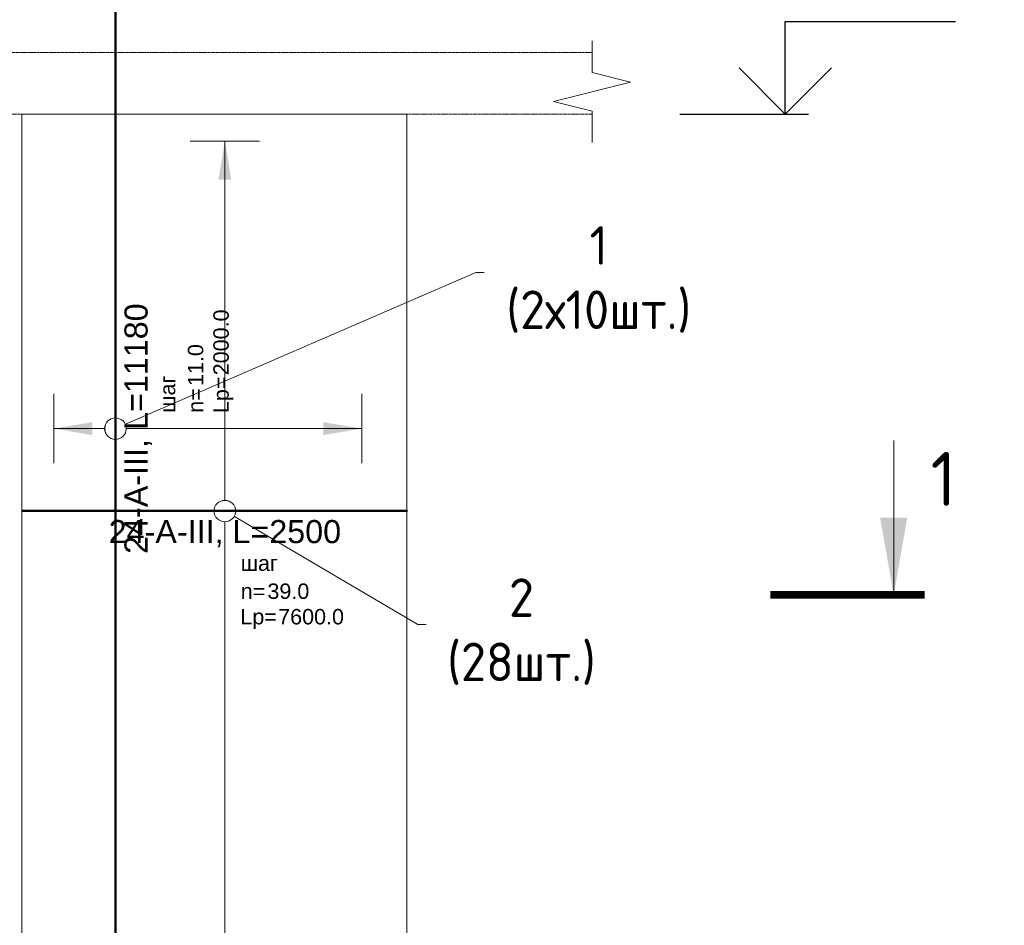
# Model space of a CAD drawing. Header units: millimetres. Extents: x 263826 to 1585445, y -423071 to 70137.
# Tile 232 of 256: x 549948 to 556339, y -134328 to -128454. Entities that reach past the tile are written whole.
import ezdxf
from ezdxf import colors
from ezdxf.entities.mleader import LeaderData, LeaderLine
from ezdxf.enums import TextEntityAlignment as Align
from ezdxf.math import Vec2, Vec3

# ---------------------------------------------------------------- set-up
doc = ezdxf.new("R2010")
doc.units = ezdxf.units.MM
doc.set_wipeout_variables(frame=1)
doc.linetypes.add('01 Штриховая _4 мм_', pattern=[6, 3.5, -2.5])
for name, color, linetype, lineweight in [('AF_Perekritie', 90, 'Continuous', 18), ('AF_Stena', 90, 'Continuous', 18), ('АрмСтер', 2, 'Continuous', 50), ('Выноски', 20, 'Continuous', 20), ('подоснова', 151, 'Continuous', 5), ('РАЗМЕРЫ', 1, 'Continuous', 9)]:
    doc.layers.add(name, color=color, linetype=linetype, lineweight=lineweight)
doc.layers.add('АрмСтер_атрибуты', color=2, linetype='Continuous', lineweight=0, plot=False)
doc.styles.add('GOST-2.304_Type-B', font='GOST_Common.ttf')
doc.styles.get("Standard").update_dxf_attribs({"font": 'arial.ttf'})
doc.styles.add('Аннотативный', font='arial.ttf')
doc.styles.add('ГОСТ', font='GOST_Common.ttf')
doc.dimstyles.new('мой 25', dxfattribs={"dimscale": 100, "dimtxt": 2.5, "dimasz": 2.5, "dimexe": 1.25, "dimexo": 0.625, "dimtad": 1, "dimdec": 0, "dimlfac": 0.5, "dimtxsty": 'GOST-2.304_Type-B', "dimblk": 'ARCHTICK', "dimcen": 2.5, "dimdle": 1.25, "dimaunit": 1, "dimadec": 1, "dimazin": 2, "dimtfac": 1, "dimtdec": 0, "dimtmove": 1, "dimatfit": 3, "dimfxl": 6, "dimfxlon": 1, "dimtfill": 1, "dimlwd": -1, "dimlwe": -1, "dimarcsym": 0})

# ---------------------------------------------------------------- blocks, each defined once
blk = doc.blocks.new('_None')
blk = doc.blocks.new('_ArchTick')
at = {"color": 0, "linetype": 'ByBlock', "const_width": 0.15}
blk.add_lwpolyline([(-0.5, -0.5), (0.5, 0.5)], dxfattribs=at)
blk = doc.blocks.new('*D280')
at = {"layer": 'DEFPOINTS', "color": 0, "transparency": 16777216}
for p in [(549453.9, -126006.3), (550569.2, -126006.3), (549922.6, -128666.3)]:
    blk.add_point(p, dxfattribs=at)
at = {"layer": 'РАЗМЕРЫ', "color": 0, "linetype": 'Continuous', "transparency": 16777216}
for p, q in [((549453.9, -128791.3), (549453.9, -125881.3)), ((550053.9, -126006.3), (549328.9, -126006.3)), ((549860.1, -128666.3), (549328.9, -128666.3))]:
    blk.add_line(p, q, dxfattribs=at)
at = {"layer": 'РАЗМЕРЫ', "color": 0, "transparency": 16777216, "xscale": 250, "yscale": 250, "zscale": 250}
for p, rotation in [((549453.9, -126006.3), 90), ((549453.9, -128666.3), 270)]:
    blk.add_blockref('_ArchTick', p, dxfattribs=dict(at, rotation=rotation))
at = {"layer": 'РАЗМЕРЫ', "color": 0, "lineweight": 0, "transparency": 16777216, "insert": (549266.4, -127336.3), "char_height": 250, "attachment_point": 5, "rotation": 90, "style": 'GOST-2.304_Type-B', "bg_fill": 3, "box_fill_scale": 1.1, "bg_fill_color": 256, "bg_fill_true_color": 13158600, "bg_fill_transparency": 0}
blk.add_mtext('1330', dxfattribs=at)
blk = doc.blocks.new('*U268')
at = {"layer": 'РАЗМЕРЫ'}
blk.add_line((112.5, 1200), (-112.5, 1200), dxfattribs=at)
at = {"layer": 'РАЗМЕРЫ', "ltscale": 15}
blk.add_line((0, -2600), (0, 1200), dxfattribs=at)
at = {"layer": 'РАЗМЕРЫ'}
blk.add_solid([(0, 1200), (20.9, 1074.8), (-20.9, 1074.8)], dxfattribs=at)
at = {"layer": 'АрмСтер_атрибуты', "color": 215, "ltscale": 15, "style": 'Аннотативный'}
for s, p in [('шаг', (51.4, -194.2)), ('n=', (51.4, -285.1)), ('Lр=', (50.2, -367.8))]:
    blk.add_text(s, height=50, dxfattribs=at).set_placement(p)
at = {"layer": 'АрмСтер_атрибуты', "style": 'Аннотативный', "flags": 8}
blk.add_attdef('ПОЗ', (110, 29.6), '', height=75, dxfattribs=at)
at = {"layer": 'АрмСтер_атрибуты', "flags": 9}
for tag, p in [('МАССА', (-1033.5, -10.5)), ('ОБОЗНАЧЕНИЕ', (-1033.5, -124.4))]:
    blk.add_attdef(tag, p, '', height=75, dxfattribs=at)
at = {"layer": 'АрмСтер_атрибуты', "color": 215, "style": 'Аннотативный'}
for tag, p, flags in [('ШАГ', (190.9, -194.2), 10), ('КОЛ', (138, -285.1), 8), ('ШИРИНА', (172.9, -367.8), 8)]:
    blk.add_attdef(tag, p, '', height=50, dxfattribs=dict(at, flags=flags))
at = {"linetype": 'Continuous', "lineweight": 0}
blk.add_wipeout([(35, 0), (28.3, 20.6), (10.8, 33.3), (-10.8, 33.3), (-28.3, 20.6), (-35, 0), (-28.3, -20.6), (-10.8, -33.3), (10.8, -33.3), (28.3, -20.6)], dxfattribs=at)
at = {"color": 0, "linetype": 'ByBlock', "lineweight": -2, "ltscale": 100}
blk.add_line((-657.5, 0), (592.5, 0), dxfattribs=at)
at = {"layer": 'РАЗМЕРЫ'}
blk.add_circle((0, 0), 35, dxfattribs=at)
at = {"layer": 'АрмСтер_атрибуты', "style": 'Аннотативный', "flags": 8}
blk.add_attdef('НАИМЕНОВАНИЕ', text='', height=75, dxfattribs=at).set_placement((0, -29.3), align=Align.TOP_CENTER)
blk = doc.blocks.new('*U297')
at = {"layer": 'РАЗМЕРЫ'}
for p, q in [((112.5, 200), (-112.5, 200)), ((112.5, -800), (-112.5, -800))]:
    blk.add_line(p, q, dxfattribs=at)
at = {"layer": 'РАЗМЕРЫ', "ltscale": 15}
blk.add_line((0, -800), (0, 200), dxfattribs=at)
at = {"layer": 'РАЗМЕРЫ'}
for points in [[(0, 200), (20.9, 74.8), (-20.9, 74.8)], [(0, -800), (20.9, -674.8), (-20.9, -674.8)]]:
    blk.add_solid(points, dxfattribs=at)
at = {"layer": 'АрмСтер_атрибуты', "color": 215, "ltscale": 15, "style": 'Аннотативный'}
for s, p in [('шаг', (51.4, -194.2)), ('n=', (51.4, -285.1)), ('Lр=', (50.2, -367.8))]:
    blk.add_text(s, height=50, dxfattribs=at).set_placement(p)
at = {"layer": 'АрмСтер_атрибуты', "style": 'Аннотативный', "flags": 8}
blk.add_attdef('ПОЗ', (110, 29.6), '', height=75, dxfattribs=at)
at = {"layer": 'АрмСтер_атрибуты', "flags": 9}
for tag, p in [('МАССА', (-2096, -10.5)), ('ОБОЗНАЧЕНИЕ', (-2096, -124.4))]:
    blk.add_attdef(tag, p, '', height=75, dxfattribs=at)
at = {"layer": 'АрмСтер_атрибуты', "color": 215, "style": 'Аннотативный'}
for tag, p, flags in [('ШАГ', (190.9, -194.2), 10), ('КОЛ', (138, -285.1), 8), ('ШИРИНА', (172.9, -367.8), 8)]:
    blk.add_attdef(tag, p, '', height=50, dxfattribs=dict(at, flags=flags))
at = {"linetype": 'Continuous', "lineweight": 0}
blk.add_wipeout([(35, 0), (28.3, 20.6), (10.8, 33.3), (-10.8, 33.3), (-28.3, 20.6), (-35, 0), (-28.3, -20.6), (-10.8, -33.3), (10.8, -33.3), (28.3, -20.6)], dxfattribs=at)
at = {"color": 0, "linetype": 'ByBlock', "lineweight": -2, "ltscale": 100}
blk.add_line((-3040, 0), (2550, 0), dxfattribs=at)
at = {"layer": 'РАЗМЕРЫ'}
blk.add_circle((0, 0), 35, dxfattribs=at)
at = {"layer": 'АрмСтер_атрибуты', "style": 'Аннотативный', "flags": 8}
blk.add_attdef('НАИМЕНОВАНИЕ', text='', height=75, dxfattribs=at).set_placement((0, -29.3), align=Align.TOP_CENTER)

msp = doc.modelspace()

# ---------------------------------------------------------------- hatches: boundary and pattern name
at = {"layer": 'Выноски'}
msp.add_hatch(color=256, dxfattribs=at).paths.add_polyline_path([(555621.06279, -132184.28308), (555709.22629, -131684.28305), (555532.8993, -131684.28305)], flags=0)

# ---------------------------------------------------------------- linework, layer by layer
at = {"elevation": 3100}
for points in [[(554917.20668, -128466.29799), (556022.48143, -128466.29799)], [(554917.20668, -129066.29799), (554917.20668, -128466.29799)], [(555217.20668, -128766.29799), (554917.20668, -129066.29799), (554617.20668, -128766.29799)], [(554232.63993, -129066.29799), (555067.20668, -129066.29799)]]:
    msp.add_lwpolyline(points, dxfattribs=at)
at = {"layer": 'AF_Perekritie', "linetype": '01 Штриховая _4 мм_', "lineweight": 9}
for p, q in [((553581.53844, -128666.29799, 3100), (553662.8948, -128666.29799, 3100)), ((553581.53844, -128666.29799, 3100), (553662.8948, -128666.29799, 3100)), ((548390.61025, -129066.29799, 3100), (553581.43922, -129066.29799, 3100)), ((553662.8948, -129066.29799, 3100), (553581.53844, -129066.29799, 3100)), ((553662.8948, -129066.29799, 3100), (553581.53844, -129066.29799, 3100))]:
    msp.add_line(p, q, dxfattribs=at)
at = {"layer": 'AF_Stena', "lineweight": 0}
msp.add_line((552461.38933, -129066.29799, 3100), (549961.38933, -129066.29799, 3100), dxfattribs=at)
at = {"layer": 'AF_Stena', "lineweight": 20}
for p, q in [((549961.38933, -129066.29799, 3100), (549961.38933, -137186.29799, 3100)), ((552461.38933, -137186.29799, 3100), (552461.38933, -129066.29799, 3100))]:
    msp.add_line(p, q, dxfattribs=at)
at = {"layer": 'AF_Stena', "lineweight": 20, "elevation": 3100}
for points in [[(553662.8948, -128741.29799), (553662.8948, -128591.29799)], [(553662.8948, -128741.29799), (553662.8948, -128591.29799)], [(553662.8948, -128741.29799), (553662.8948, -128796.29819)], [(553662.8948, -128741.29799), (553662.8948, -128796.29819)], [(553662.8948, -128796.29819), (553912.8948, -128858.79819)], [(553662.8948, -128796.29819), (553912.8948, -128858.79819)], [(553912.8948, -128858.79819), (553412.8948, -128983.79819)], [(553912.8948, -128858.79819), (553412.8948, -128983.79819)], [(553412.8948, -128983.79819), (553662.8948, -129046.29819)], [(553412.8948, -128983.79819), (553662.8948, -129046.29819)], [(553662.8948, -129046.29819), (553662.8948, -129101.29839)], [(553662.8948, -129046.29819), (553662.8948, -129101.29839)], [(553662.8948, -129101.29839), (553662.8948, -129251.29839)], [(553662.8948, -129101.29839), (553662.8948, -129251.29839)]]:
    msp.add_lwpolyline(points, dxfattribs=at)
at = {"layer": 'Выноски'}
msp.add_line((555621.06279, -132184.28308, 3100), (555621.06279, -131184.28303, 3100), dxfattribs=at)
at = {"layer": 'Выноски', "elevation": 3100}
msp.add_lwpolyline([(554821.06275, -132184.28308, 50, 50, 0), (555821.0628, -132184.28308, 50, 50, 0)], format="xyseb", dxfattribs=at)

# ---------------------------------------------------------------- texts
at = {"ltscale": 100, "insert": (521545.52901, -130547.39802, 3100), "char_height": 250, "width": 17398.1240905, "attachment_point": 1, "style": 'GOST-2.304_Type-B'}
msp.add_mtext('\\pi-750,l750,t750,5000;1.^IОбщие примечания см. лист 1\\P2.^IШпильки поз.3 устанавливать с шагом 400 по вертикали и с шагом  400 по горизонтали .\\P3.^IАрмирование пилонов  выполнять отдельными стержнями. Арматуру вязать вязальной проволокой в каждом пересечении.\\P{\\C7;4.^IДиаметр оправки стержня при d<20мм - 5d, при d≥20мм - 8d}', dxfattribs=at)
at = {"layer": 'Выноски', "style": 'GOST-2.304_Type-B'}
msp.add_text('1', height=350.00002, dxfattribs=at).set_placement((555860.42987, -131607.41599, 3100))

# ---------------------------------------------------------------- dimensions: what is measured, and where the dimension line sits
at = {"layer": 'РАЗМЕРЫ', "color": 146, "lineweight": 0, "true_color": 0x006272}
dim = msp.add_linear_dim(base=(549453.94556, -126006.29799, 3100), p1=(549922.61977, -128666.29799, 3100), p2=(550569.22814, -126006.29799, 3100), angle=90, dimstyle='мой 25', dxfattribs=at)
dim.commit()
dim.dimension.update_dxf_attribs({"geometry": '*D280', "text_midpoint": (549266.44556, -127336.29799, 3100)})

# ---------------------------------------------------------------- leaders
at = {"layer": 'подоснова'}
ml = msp.add_multileader_mtext('Standard', dxfattribs=at)
ml.set_content('1 (2х10шт.)', color=256, style='GOST-2.304_Type-B')
ml.set_leader_properties(color=256, linetype='ByLayer', lineweight=15)
ml.set_arrow_properties(name='NONE')
ml.build(insert=Vec2(0, 0))
ml.multileader.update_dxf_attribs({"text_left_attachment_type": 6, "text_right_attachment_type": 6, "dogleg_length": 10, "arrow_head_size": 18})
ctx = ml.context
ctx.base_point, ctx.char_height, ctx.arrow_head_size, ctx.landing_gap_size, ctx.plane_origin = Vec3(552918.93786, -130093.15418, 3100), 250, 18, 20, Vec3(550165.33495, -128790.62341, 3100)
ctx.left_attachment, ctx.right_attachment, ctx.text_align_type = 6, 6, 1
notes = []
notes.append((ctx, [(0, (1, 1, 0), (552908.93786, -130093.15418, 3100), (1, 0), 10, [(0, [(550569.22814, -131106.29799, 3100)], 0, [])])]))
ctx.mtext.insert, ctx.mtext.width, ctx.mtext.alignment, ctx.mtext.flow_direction = Vec3(553706.74089, -129793.15418, 3100), 22.8977991, 2, 5
ml = msp.add_multileader_mtext('Standard', dxfattribs=at)
ml.set_content('2 (28шт.)', color=256, style='GOST-2.304_Type-B')
ml.set_leader_properties(color=256, linetype='ByLayer', lineweight=15)
ml.set_arrow_properties(name='NONE')
ml.build(insert=Vec2(0, 0))
ml.multileader.update_dxf_attribs({"text_left_attachment_type": 6, "text_right_attachment_type": 6, "dogleg_length": 10, "arrow_head_size": 18})
ctx = ml.context
ctx.base_point, ctx.char_height, ctx.arrow_head_size, ctx.landing_gap_size, ctx.plane_origin = Vec3(552542.06955, -132377.68714, 3100), 250, 18, 20, Vec3(550439.22173, -131831.64134, 3100)
ctx.left_attachment, ctx.right_attachment, ctx.text_align_type = 6, 6, 1
notes.append((ctx, [(0, (1, 1, 0), (552532.06955, -132377.68714, 3100), (1, 0), 10, [(0, [(551279.8067, -131640.67885, 3100)], 0, [])])]))
ctx.mtext.insert, ctx.mtext.width, ctx.mtext.alignment, ctx.mtext.flow_direction = Vec3(553204.87258, -132077.68714, 3100), 22.8977991, 2, 5
for ctx, leaders in notes:
    for number, flags, end, landing, length, lines in leaders:
        leader = LeaderData()
        leader.index, (leader.has_last_leader_line, leader.has_dogleg_vector, leader.attachment_direction) = number, flags
        leader.last_leader_point, leader.dogleg_vector, leader.dogleg_length = Vec3(end), Vec3(landing), length
        for number, points, colour, breaks in lines:
            line = LeaderLine()
            line.index, line.vertices, line.color, line.breaks = number, Vec3.list(points), colors.encode_raw_color(colour), breaks
            leader.lines.append(line)
        ctx.leaders.append(leader)

# ---------------------------------------------------------------- next in the draw order: linework, layer by layer
at = {"layer": 'AF_Perekritie', "linetype": '01 Штриховая _4 мм_', "lineweight": 9}
msp.add_line((553581.43922, -128666.29799, 3100), (548390.61025, -128666.29799, 3100), dxfattribs=at)

# ---------------------------------------------------------------- next in the draw order: block references
at = {"layer": 'АрмСтер', "ltscale": 15}
ref = msp.add_blockref('*U268', (551279.8067, -131640.67885, 3100), dxfattribs=dict(at, xscale=2, yscale=2, zscale=2))
ref.add_attrib('НАИМЕНОВАНИЕ', '24-A-III, L=2500', dxfattribs={"layer": 'АрмСтер_атрибуты', "height": 150, "style": 'Аннотативный', "flags": 8}).set_placement((551279.8067, -131699.35653, 3100), align=Align.TOP_CENTER)
ref.add_attrib('КОЛ', '39.0', (551555.90431, -132210.92926, 3100), dxfattribs={"layer": 'АрмСтер_атрибуты', "color": 215, "height": 100, "style": 'Аннотативный', "flags": 8})
ref.add_attrib('ШИРИНА', '7600.0', (551625.57647, -132376.27761, 3100), dxfattribs={"layer": 'АрмСтер_атрибуты', "color": 215, "height": 100, "style": 'Аннотативный', "flags": 8})

# ---------------------------------------------------------------- next in the draw order: block references
ref = msp.add_blockref('*U297', (550569.22814, -131106.29799, 3100), dxfattribs=dict(at, xscale=2, yscale=2, zscale=2, rotation=90))
ref.add_attrib('НАИМЕНОВАНИЕ', '24-A-III, L=11180', dxfattribs={"layer": 'АрмСтер_атрибуты', "height": 150, "rotation": 90, "style": 'Аннотативный', "flags": 8}).set_placement((550627.90582, -131106.29799, 3100), align=Align.TOP_CENTER)
ref.add_attrib('КОЛ', '11.0', (551139.47855, -130830.20038, 3100), dxfattribs={"layer": 'АрмСтер_атрибуты', "color": 215, "height": 100, "rotation": 90, "style": 'Аннотативный', "flags": 8})
ref.add_attrib('ШИРИНА', '2000.0', (551304.8269, -130760.52822, 3100), dxfattribs={"layer": 'АрмСтер_атрибуты', "color": 215, "height": 100, "rotation": 90, "style": 'Аннотативный', "flags": 8})

# ---------------------------------------------------------------- next in the draw order: linework, layer by layer
at = {"layer": 'AF_Perekritie', "linetype": '01 Штриховая _4 мм_', "lineweight": 9}
for p, q in [((553581.43922, -128666.29799, 3100), (548390.61025, -128666.29799, 3100)), ((548390.61025, -129066.29799, 3100), (553581.43922, -129066.29799, 3100))]:
    msp.add_line(p, q, dxfattribs=at)
at = {"layer": 'AF_Stena', "lineweight": 0}
msp.add_line((552461.38933, -129066.29799, 3100), (549961.38933, -129066.29799, 3100), dxfattribs=at)

# ---------------------------------------------------------------- next in the draw order: texts
at = {"layer": 'Выноски'}
note = msp.add_mtext_static_columns([''] * 2, width=18679.7309208, gutter_width=20.19117, height=0, dxfattribs=dict(at, insert=(415001.40784, -101131.04754), char_height=250, attachment_point=1, style='ГОСТ'))
for column, words in zip([note] + note.columns.linked_columns, ['\\pi1500;{\\H2x;Общие указания:}\\P1.^IРабочая документация разработана в соответствии с заданием на проектирование, требованиями {\\H3x; }действующих технических регламентов, стандартов, сводов правил и других документов, содержащих установленные {\\H1.16667x; }требования.{\\H1.77778x; }\\P2.^IРабочая документация выполнена в соответствии со следующими нормативными и техническими {\\H1.57407x; }документами:{\\H1.64198x; }\\P-^IСП 20.13330.2016 "Нагрузки и воздействия";{\\H1.61934x; }\\P-^IСП 63.13330.2018 "Бетонные и железобетонные конструкции. Основные положения";{\\H1.62689x; }\\P-^IСП 70.13330.2012 "Несущие и ограждающие конструкции".{\\H1.62437x; }\\P4.^IЗа относительную отметку 0,000 принята отметка чистого пола первого этажа, соответствующая {\\H1.62521x; }абсолютной отметке 648,00 в Балтийской системе высот.{\\H1.62493x; }\\P{\\fISOCPEUR|b0|i0|c204|p34;5.^IПеречень видов работ, для которых необходимо составлять акты освидетельствования скрытых \\H1.62502x; \\H0.61538x;работ:\\H1.62499x; \\H0.61539x;\\P-^Iсоответствие арматуры (длина, диаметры, распределение по площади элементов, количество и т.д.), \\H1.725x; \\H0.57971x;закладных деталей рабочим чертежам;\\H1.67917x; \\H0.59553x;\\P-^Iустройство и армирование монолитных стен;\\H1.60694x; \\H0.6223x;\\P-^Iосвидетельствование опалубки перед бетонированием;\\H1.63102x; \\H0.61311x;\\P-^Iотбор контрольных проб бетона;\\H1.62299x; \\H0.61615x;\\P-^Iсоответствие законченных железобетонных конструкций проекту с отображением качества работ;\\H1.62567x; \\H0.61513x;\\P-^Iустройство монолитных конструкций, выполняемых в зимнее время;\\H1.62478x; \\H0.61547x;\\P\\fISOCPEUR|b0|i0|c0|p34;6.^I\\fISOCPEUR|b0|i0|c204|p34;Запрещается выполнение последующих работ при отсутствии актов освидетельствования \\H1.62507x; \\H0.61536x;предшествующих скрытых работ во всех случаях.\\H1.62498x; \\H0.61539x;\\P\\fISOCPEUR|b0|i0|c0|p34;7.^I\\fISOCPEUR|b0|i0|c204|p34;Арматура класса А240 и А500С по ГОСТ 34028-2016, материал монолитных конструкций - бетон \\H1.62501x; \\H0.61538x;тяжелый класса В25 по ГОСТ 26633-2015.\\H1.625x; \\H0.61539x;\\P\\fISOCPEUR|b0|i0|c0|p34;8.^I\\fISOCPEUR|b0|i0|c204|p34;Работы по бетонированию монолитных конструкций вести в соответствии со СП 70.13330.2012 \\H1.625x; \\H0.61538x;"Несущие и ограждающие конструкции".\\H1.625x; \\H0.61538x;\\P\\fISOCPEUR|b0|i0|c0|p34;9.^I\\fISOCPEUR|b0|i0|c204|p34;Все строительно-монтажные работы необходимо выполнять в соответствии со СНиП 12-03-2001 \\H1.625x; \\H0.61538x;"Безопасность труда в строительстве. Часть 1. Общие требования.", Безопасность труда в строительстве. Часть \\H1.625x; \\H0.61538x;2. Строительное производство". Строительство здания должно производиться в соответствии с проектом \\H1.625x; \\H0.61538x;производства работ (ППР).\\H1.725x; \\H0.57971x;\\P\\fISOCPEUR|b0|i0|c0|p34;10.^I\\fISOCPEUR|b0|i0|c204|p34;При отсутствии ППР производство строительно-монтажных работ запрещается.\\H1.67917x; \\H0.59553x;\\P\\fISOCPEUR|b0|i0|c0|p34;11.^I\\fISOCPEUR|b0|i0|c204|p34;Бетон следует укладывать в бетонные конструкции горизонтальными слоями одинаковой толщины без \\H1.60694x; \\H0.6223x;разрывов, с последовательным направлением укладки в одну сторону во всех слоях.\\H1.63102x; \\H0.61311x;\\P\\fISOCPEUR|b0|i0|c0|p34;12.^I\\fISOCPEUR|b0|i0|c204|p34;В начальный период твердения бетон необходимо защищать от попадания атмосферных осадков или \\H1.62299x; \\H0.61615x;потерь влаги.\\H1.62567x; \\H0.61513x;\\P\\fISOCPEUR|b0|i0|c0|p34;13.^I\\fISOCPEUR|b0|i0|c204|p34;Уход за свежеуложенным бетоном начинать сразу после укладки бетонной смеси и осуществлять до \\H1.62478x; \\H0.61547x;достижения прочности бетона не менее 70% от проектной.\\H1.62507x; \\H0.61536x;\\P\\fISOCPEUR|b0|i0|c0|p34;14.^I\\fISOCPEUR|b0|i0|c204|p34;Проект рассчитан на производство работ в период положительных температур. В случае выполнения \\H1.62498x; \\H0.61539x;работ при отрицательных температурах необходимо выполнять требования СНиП часть 3 по производству работ \\H1.62501x; \\H0.61538x;и ППР.\\H1.625x; \\H0.61539x;\\P\\fISOCPEUR|b0|i0|c0|p34;15.^I\\fISOCPEUR|b0|i0|c204|p34;При минимальной температуре воздуха до минус 15°С допускается:\\H1.625x; \\H0.61538x;\\P-^Iвыдерживание бетона в конструкции методом термоса, при предварительном разогреве бетонной \\H1.625x; \\H0.61538x;смеси, \\H1.625x; \\H0.61538x;\\P-^Iфорсированный электроразогрев бетона в конструкции с повторным уплотнением.\\H1.625x; \\H0.61538x;\\PПри минимальной температуре воздуха до минус 25°С допускается:\\H1.625x; \\H0.61538x;\\P-^Iобогрев бетона в греющей опалубке с помощью низкотемпературных электронагревателей,\\H1.625x; \\H0.61538x;\\P-^Iэлектродный сквозной прогреб бетона,\\H1.625x; \\H0.61538x;\\P-^Iэлектрообогрев с помощью греющего провода.\\H1.625x; \\H0.61538x;\\P}16.^IЗаполнителем для бетона служит щебень твердых пород, наибольшая фракция щебня не должна превышать {\\H1.625x; }40мм.{\\H1.625x; }\\P17.^IВ процессе бетонирования обеспечить соблюдение защитных слоев и мест положения рабочей арматуры {\\H1.625x; }согласно проекту. Величина защитного слоя продольной рабочей арматуры у боковых граней стен монолитных {\\H1.625x; }участков должны быть не менее 20мм и не менее диаметра продольной рабочей арматуры конструкции, величина {\\H1.625x; }защитного слоя поперечной арматуры - не менее 10мм. {\\H1.625x; }\\P\\pi0;             18.Крестовые соединения стержней продольной и поперечной арматуры, соединение стержней продольной {\\H1.625x; }арматуры по длине выполнить вязкой отожженой проволокой диаметром 2,0-3,0мм.{\\H1.625x; }\\P\\pi1500;{\\H1.625x; }', '']):
    column.text = words

doc.saveas('drawing.dxf')
